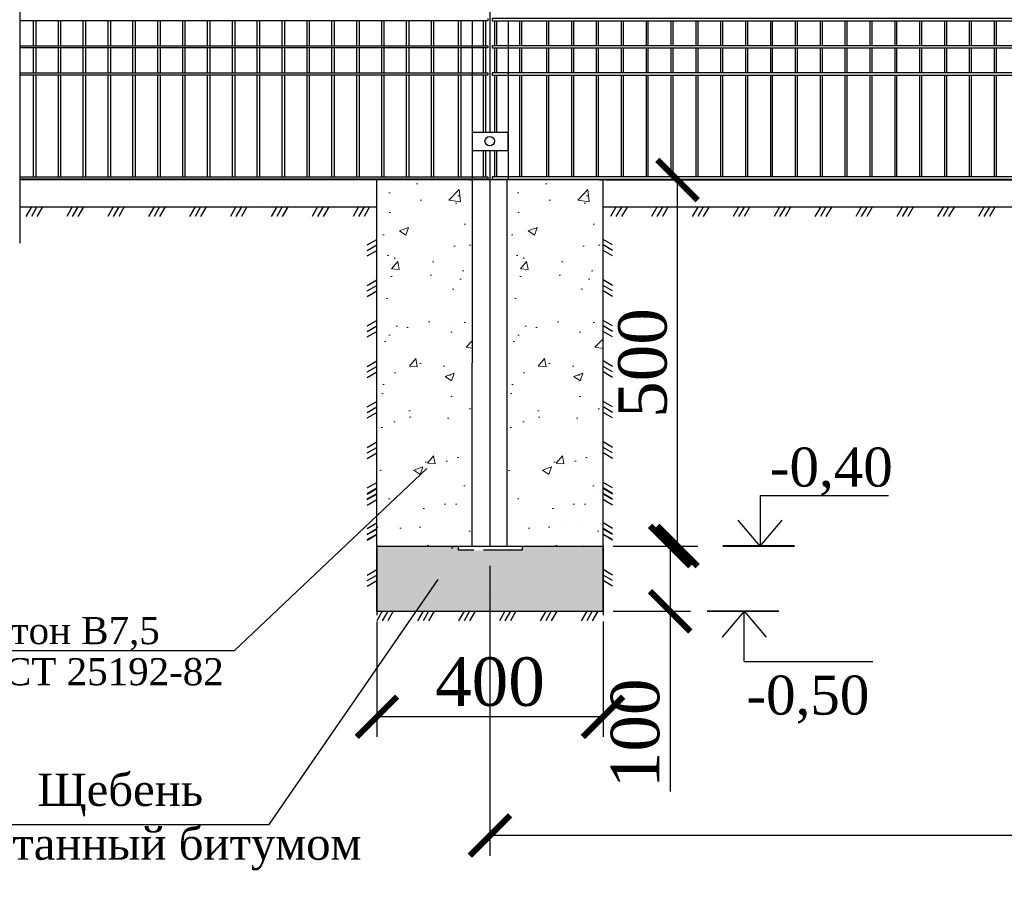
# Model space of a CAD drawing. Header units: inches. Extents: x 9403 to 10041, y 45 to 1090.
# Tile 27 of 41: x 9546 to 9607, y 531 to 586. Entities that reach past the tile are written whole.
import ezdxf
from ezdxf.enums import TextEntityAlignment as Align

# ---------------------------------------------------------------- set-up
doc = ezdxf.new("R2010")
doc.units = ezdxf.units.IN
doc.header["$MEASUREMENT"] = 0
for name, pattern in [('ACAD_ISO02W100', [15, 12, -3]), ('CENTER', [50.8, 31.75, -6.35, 6.35, -6.35]), ('DASHDOTX2', [50.8, 25.4, -12.7, 0, -12.7]), ('K5LT_BASIC', [0])]:
    doc.linetypes.add(name, pattern=pattern)
doc.layers.add('.', color=7, linetype='Continuous', lineweight=15)
doc.layers.add('Системный слой VIEW1', color=7, linetype='Continuous')
doc.styles.add('GOST', font='gost.shx', dxfattribs={"oblique": 15})
doc.styles.add('TIEMS', font='times.ttf')
doc.dimstyles.new('Copy of ISO-25', dxfattribs={"dimtxt": 3, "dimasz": 2.5, "dimexe": 1.25, "dimexo": 0.625, "dimtad": 1, "dimlfac": 100, "dimtxsty": 'GOST', "dimblk": 'ARCHTICK', "dimcen": 2.5, "dimadec": 0, "dimazin": 0, "dimtfac": 1, "dimtmove": 0, "dimatfit": 3, "dimldrblk": 'ARCHTICK', "dimfxl": 1, "dimarcsym": 0})

# ---------------------------------------------------------------- blocks, each defined once
blk = doc.blocks.new('_ArchTick')
at = {"color": 0, "linetype": 'ByBlock', "const_width": 0.15}
blk.add_lwpolyline([(-0.5, -0.5), (0.5, 0.5)], dxfattribs=at)
blk = doc.blocks.new('*D345')
at = {"color": 0, "lineweight": -2, "transparency": 16777216}
for p, q in [((9575.104, 552.153), (9575.104, 534.203)), ((9662.184, 552.153), (9662.184, 534.203)), ((9662.184, 535.453), (9575.104, 535.453))]:
    blk.add_line(p, q, dxfattribs=at)
at = {"layer": 'Defpoints', "color": 0, "transparency": 16777216}
for p in [(9575.104, 552.778), (9662.184, 552.778), (9575.104, 535.453)]:
    blk.add_point(p, dxfattribs=at)
at = {"color": 0, "lineweight": -2, "transparency": 16777216, "xscale": 2.5, "yscale": 2.5, "zscale": 2.5, "rotation": 180}
blk.add_blockref('_ArchTick', (9575.104, 535.453), dxfattribs=at)
at = {"color": 0, "lineweight": -2, "transparency": 16777216, "xscale": 2.5, "yscale": 2.5, "zscale": 2.5}
blk.add_blockref('_ArchTick', (9662.184, 535.453), dxfattribs=at)
at = {"color": 0, "transparency": 16777216, "insert": (9618.644, 538.089), "char_height": 3, "attachment_point": 5, "style": 'TIEMS'}
blk.add_mtext('3000 (1000)', dxfattribs=at)
blk = doc.blocks.new('*D352')
at = {"color": 0, "lineweight": -2, "transparency": 16777216}
for p, q in [((9545.368, 576.06), (9540.635, 576.06)), ((9541.885, 576.06), (9541.885, 574.384)), ((9545.368, 574.384), (9540.635, 574.384)), ((9541.885, 574.384), (9541.885, 564.666))]:
    blk.add_line(p, q, dxfattribs=at)
at = {"layer": 'Defpoints', "color": 0, "transparency": 16777216}
for p in [(9541.885, 576.06), (9545.993, 576.06), (9545.993, 574.384)]:
    blk.add_point(p, dxfattribs=at)
at = {"color": 0, "lineweight": -2, "transparency": 16777216, "xscale": 2.5, "yscale": 2.5, "zscale": 2.5}
for p, rotation in [((9541.885, 576.06), 90), ((9541.885, 574.384), 270)]:
    blk.add_blockref('_ArchTick', p, dxfattribs=dict(at, rotation=rotation))
at = {"color": 0, "transparency": 16777216, "insert": (9539.734, 568.275), "char_height": 3, "attachment_point": 5, "rotation": 90, "style": 'TIEMS'}
blk.add_mtext('100', dxfattribs=at)
blk = doc.blocks.new('*D353')
at = {"color": 0, "lineweight": -2, "transparency": 16777216}
for p, q in [((9568.104, 548.721), (9568.104, 541.564)), ((9582.104, 548.721), (9582.104, 541.564)), ((9582.104, 542.814), (9568.104, 542.814))]:
    blk.add_line(p, q, dxfattribs=at)
at = {"layer": 'Defpoints', "color": 0, "transparency": 16777216}
for p in [(9568.104, 549.346), (9582.104, 549.346), (9568.104, 542.814)]:
    blk.add_point(p, dxfattribs=at)
at = {"color": 0, "lineweight": -2, "transparency": 16777216, "xscale": 2.5, "yscale": 2.5, "zscale": 2.5, "rotation": 180}
blk.add_blockref('_ArchTick', (9568.104, 542.814), dxfattribs=at)
at = {"color": 0, "lineweight": -2, "transparency": 16777216, "xscale": 2.5, "yscale": 2.5, "zscale": 2.5}
blk.add_blockref('_ArchTick', (9582.104, 542.814), dxfattribs=at)
at = {"color": 0, "transparency": 16777216, "insert": (9575.104, 544.965), "char_height": 3, "attachment_point": 5, "style": 'TIEMS'}
blk.add_mtext('400', dxfattribs=at)
blk = doc.blocks.new('*D354')
at = {"color": 0, "lineweight": -2, "transparency": 16777216}
for p, q in [((9582.729, 576.059), (9587.97, 576.059)), ((9586.72, 553.384), (9586.72, 576.059)), ((9582.729, 553.384), (9587.97, 553.384))]:
    blk.add_line(p, q, dxfattribs=at)
at = {"layer": 'Defpoints', "color": 0, "transparency": 16777216}
for p in [(9582.104, 576.059), (9586.72, 576.059), (9582.104, 553.384)]:
    blk.add_point(p, dxfattribs=at)
at = {"color": 0, "lineweight": -2, "transparency": 16777216, "xscale": 2.5, "yscale": 2.5, "zscale": 2.5}
for p, rotation in [((9586.72, 576.059), 90), ((9586.72, 553.384), 270)]:
    blk.add_blockref('_ArchTick', p, dxfattribs=dict(at, rotation=rotation))
at = {"color": 0, "transparency": 16777216, "insert": (9584.569, 564.722), "char_height": 3, "attachment_point": 5, "rotation": 90, "style": 'TIEMS'}
blk.add_mtext('500', dxfattribs=at)
blk = doc.blocks.new('*D355')
at = {"color": 0, "lineweight": -2, "transparency": 16777216}
for p, q in [((9582.729, 553.384), (9587.512, 553.384)), ((9586.262, 553.384), (9586.262, 549.346)), ((9582.729, 549.346), (9587.512, 549.346)), ((9586.262, 549.346), (9586.262, 538.177))]:
    blk.add_line(p, q, dxfattribs=at)
at = {"layer": 'Defpoints', "color": 0, "transparency": 16777216}
for p in [(9582.104, 553.384), (9586.262, 553.384), (9582.104, 549.346)]:
    blk.add_point(p, dxfattribs=at)
at = {"color": 0, "lineweight": -2, "transparency": 16777216, "xscale": 2.5, "yscale": 2.5, "zscale": 2.5}
for p, rotation in [((9586.262, 553.384), 90), ((9586.262, 549.346), 270)]:
    blk.add_blockref('_ArchTick', p, dxfattribs=dict(at, rotation=rotation))
at = {"color": 0, "transparency": 16777216, "insert": (9584.111, 541.785), "char_height": 3, "attachment_point": 5, "rotation": 90, "style": 'TIEMS'}
blk.add_mtext('100\\P', dxfattribs=at)

msp = doc.modelspace()

# ---------------------------------------------------------------- hatches: boundary and pattern name
at = {"layer": '.', "linetype": 'ByBlock'}
h = msp.add_hatch(dxfattribs=at)
h.set_pattern_fill('AR-CONC', color=0, scale=0.8)
h.set_pattern_definition([(50, (6462.319, -797.6116), (5.7380815, -0.502017), [0.6, -6.6]), (355, (6462.319, -797.6116), (-1.110011, 6.017537), [0.48, -5.28]), (100.45144, (6462.797, -797.6535), (4.628071, 5.51552), [0.509922, -5.609137]), (46.1842, (6462.319, -796.0116), (8.53793, -1.324154), [0.9, -9.9]), (96.63564, (6463.0305, -796.122), (7.477296, 7.792949), [0.764883, -8.41371]), (351.18416, (6462.319, -796.012), (7.477296, 7.792949), [0.72, -7.92]), (21, (6463.119, -796.4116), (4.7752564, -3.220951), [0.6, -6.6]), (326, (6463.119, -796.4116), (1.946523, 5.8012), [0.48, -5.28]), (71.45144, (6463.517, -796.68), (6.721779, 2.580249), [0.509922, -5.609137]), (37.5, (6462.319, -797.6116), (0.0972788, 2.6631508), [0, -5.216, 0, -5.36, 0, -5.3]), (7.5, (6462.319, -797.6116), (2.1045563, 3.1552937), [0, -3.056, 0, -5.096, 0, -2.02]), (327.5, (6460.535, -797.6116), (4.2705795, -0.180439), [0, -2, 0, -6.24, 0, -8.28]), (317.5, (6459.735, -797.6116), (4.6654894, 0.80084), [0, -2.6, 0, -4.144, 0, -5.88])])
h.paths.add_polyline_path([(9573.985, 576.06), (9568.104, 576.06), (9568.104, 553.384), (9574.068, 553.384), (9573.985, 553.444)])
h = msp.add_hatch(dxfattribs=at)
h.set_pattern_fill('AR-CONC', color=0, scale=0.8)
h.set_pattern_definition([(50, (6470.2955, -797.6116), (5.7380815, -0.502017), [0.6, -6.6]), (355, (6470.2955, -797.6116), (-1.110011, 6.017537), [0.48, -5.28]), (100.45144, (6470.7737, -797.6535), (4.628071, 5.51552), [0.509922, -5.609137]), (46.1842, (6470.2955, -796.0116), (8.53793, -1.324154), [0.9, -9.9]), (96.63564, (6471.007, -796.122), (7.477296, 7.792949), [0.764883, -8.41371]), (351.18416, (6470.2955, -796.012), (7.477296, 7.792949), [0.72, -7.92]), (21, (6471.0955, -796.4116), (4.7752564, -3.220951), [0.6, -6.6]), (326, (6471.0955, -796.4116), (1.946523, 5.8012), [0.48, -5.28]), (71.45144, (6471.4935, -796.68), (6.721779, 2.580249), [0.509922, -5.609137]), (37.5, (6470.2955, -797.6116), (0.0972788, 2.6631508), [0, -5.216, 0, -5.36, 0, -5.3]), (7.5, (6470.2955, -797.6116), (2.1045563, 3.1552937), [0, -3.056, 0, -5.096, 0, -2.02]), (327.5, (6468.5115, -797.6116), (4.2705795, -0.180439), [0, -2, 0, -6.24, 0, -8.28]), (317.5, (6467.7115, -797.6116), (4.6654894, 0.80084), [0, -2.6, 0, -4.144, 0, -5.88])])
h.paths.add_polyline_path([(9576.224, 553.384), (9582.044, 553.384), (9582.104, 553.444), (9582.104, 576.06), (9576.224, 576.06)])
h = msp.add_hatch(dxfattribs=at)
h.set_pattern_fill('GRAVEL', color=256, scale=0.8)
h.set_pattern_definition([(228.0127875, (6305.191374, -949.497905), (-6.4, -7.2), [0.1076288, -10.65527044]), (184.9697407, (6305.119374, -949.577905), (9.6, 0.8), [0.1846944, -18.28473981]), (132.510447, (6304.935374, -949.593905), (8, -8.8), [0.1302304, -12.89282608]), (267.273689, (6304.623374, -949.793905), (0.8, 16), [0.1681904, -16.65084643]), (292.8336542, (6304.615374, -949.961905), (-4, 9.6), [0.164924, -16.3274985]), (357.273689, (6304.679374, -950.113905), (-16, 0.8), [0.1681904, -16.65084643]), (37.6942405, (6304.847374, -950.121905), (-10.4, -8), [0.2224232, -22.01987884]), (72.2553284, (6305.023374, -949.985905), (5.6, 17.6), [0.2099904, -20.7890572]), (121.4295656, (6305.087374, -949.785905), (-6.4, 10.4), [0.16876, -16.70725849]), (175.2363583, (6304.999374, -949.641905), (8.8, -0.8), [0.1926656, -9.44061006]), (222.3974378, (6304.807374, -949.625905), (-9.6, -8.8), [0.2491584, -24.6667]), (138.8140748, (6305.415374, -949.801905), (-5.6, 4.8), [0.0850408, -8.41907585]), (171.4692344, (6305.351374, -949.745905), (10.4, -1.6), [0.1617896, -16.01720913]), (225, (6305.1914, -949.7219), (-1e-16, -0.8), [0.1131368, -1.01823405]), (203.1985905, (6305.13537, -949.6259), (4, 1.6), [0.0609264, -6.03169208]), (291.8014095, (6305.07937, -949.6499), (-0.8, 2.4), [0.0861624, -4.22196945]), (30.9637565, (6305.11137, -949.7299), (2.4, 1.6), [0.1399432, -4.52481832]), (161.565051, (6305.23137, -949.6579), (1.6, -0.8), [0.1011928, -2.42862933]), (16.3895403, (6304.615374, -949.649905), (8, 2.4), [0.14176, -14.03427612]), (70.346176, (6304.751374, -949.609905), (-3.2, -8.8), [0.1189288, -11.7739262]), (293.1985905, (6305.23137, -949.4979), (-1.6, 4), [0.121852, -5.97076648]), (343.6104597, (6305.279374, -949.609905), (-8, 2.4), [0.14176, -14.03427612]), (339.4439548, (6304.61537, -950.145905), (-4, 1.6), [0.136704, -6.698499]), (294.7751406, (6304.743374, -950.193905), (-4, 8.8), [0.1145424, -11.33971445]), (66.8014095, (6305.23937, -950.2979), (1.6, 4), [0.121852, -5.97076648]), (17.3540246, (6305.287374, -950.185905), (-10.4, -3.2), [0.1341048, -13.2763389]), (69.4439548, (6304.84737, -950.297905), (-1.6, -4), [0.068352, -6.766851]), (101.3099325, (6305.19137, -950.2979), (-0.8, 3.2), [0.040792, -4.03842361]), (165.9637565, (6305.18337, -950.2579), (2.4, -0.8), [0.164924, -3.1335605]), (186.009006, (6305.023374, -950.217905), (8, 0.8), [0.15284, -15.13113854]), (303.6900675, (6305.11137, -949.8019), (-0.8, 1.6), [0.1153776, -2.76906342]), (353.1572266, (6305.175374, -949.897905), (13.6, -1.6), [0.2014352, -19.9420501]), (60.945396, (6305.37537, -949.921905), (-3.2, -5.6), [0.0823648, -8.15413931]), (90, (6305.4154, -949.8499), (-0.8, 0.8), [0.048, -0.752]), (120.2564372, (6305.007374, -950.193905), (3.2, -5.6), [0.1111392, -11.002816]), (48.0127875, (6304.951374, -950.097905), (6.4, 7.2), [0.2152576, -10.54764164]), (0, (6305.0954, -949.9379), (0.8, 0.8), [0.208, -0.592]), (325.3048465, (6305.303374, -949.937905), (8, -5.6), [0.1264912, -12.52261944]), (254.054604, (6305.40737, -950.0099), (-0.8, -3.2), [0.1164816, -5.70760631]), (207.6459754, (6305.375374, -950.121905), (-15.2, -8), [0.189652, -18.77557935]), (175.4260787, (6305.207374, -950.209905), (-10.4, 0.8), [0.2006392, -19.86325873])])
h.paths.add_polyline_path([(9577.103, 553.384), (9577.103, 553.122), (9573.143, 553.122), (9573.143, 553.384), (9568.104, 553.384), (9568.104, 549.346), (9582.104, 549.346), (9582.104, 553.384)])

# ---------------------------------------------------------------- linework, layer by layer
at = {"color": 3}
for p, q in [((9545.993, 619.018), (9545.993, 572.149)), ((9558.278, 576.042), (9558.278, 576.042)), ((9558.944, 575.943), (9558.944, 575.943)), ((9559.663, 576.034), (9559.663, 576.034)), ((9573.026, 576.11), (9573.026, 576.11)), ((9573.34, 575.24), (9573.34, 575.24)), ((9545.993, 574.949), (9545.993, 573.735)), ((9561.028, 574.487), (9561.028, 574.487)), ((9655.184, 574.384), (9582.104, 574.384)), ((9568.94, 570.84), (9568.94, 570.84)), ((9572.711, 567.068), (9572.711, 567.068)), ((9573.969, 565.811), (9573.969, 565.811)), ((9568.311, 562.668), (9568.311, 562.668)), ((9580.569, 554.81), (9580.569, 554.81)), ((9581.826, 553.553), (9581.826, 553.553))]:
    msp.add_line(p, q, dxfattribs=at)
at = {"color": 2, "linetype": 'CENTER'}
for p, q in [((9575.112, 578.999), (9575.112, 598.907)), ((9575.112, 553.384), (9575.112, 577.879))]:
    msp.add_line(p, q, dxfattribs=at)
at = {"linetype": 'ByBlock'}
for p, q in [((9576.224, 576.059), (9545.993, 576.06)), ((9661.064, 576.059), (9576.224, 576.06))]:
    msp.add_line(p, q, dxfattribs=at)
for p, q in [((9568.104, 549.346), (9568.104, 576.059)), ((9582.104, 549.346), (9582.104, 576.059)), ((9568.104, 574.384), (9545.993, 574.384)), ((9568.104, 553.384), (9582.104, 553.384)), ((9573.143, 553.362), (9573.143, 553.122)), ((9577.103, 553.362), (9577.103, 553.122)), ((9568.104, 549.346), (9582.104, 549.346)), ((9542.071, 546.919), (9559.291, 546.919)), ((9538.388, 536.143), (9561.428, 536.143))]:
    msp.add_line(p, q)
at = {"color": 4}
msp.add_line((9582.266, 576.059), (9691.304, 576.059), dxfattribs=at)
at = {"linetype": 'ByBlock', "ltscale": 8}
for p, q in [((9546.707, 574.385), (9546.366, 573.788)), ((9547.049, 574.385), (9546.707, 573.788)), ((9547.39, 574.385), (9547.049, 573.788)), ((9549.239, 574.385), (9548.898, 573.788)), ((9549.581, 574.385), (9549.239, 573.788)), ((9549.922, 574.385), (9549.581, 573.788)), ((9551.772, 574.385), (9551.43, 573.788)), ((9552.113, 574.385), (9551.772, 573.788)), ((9552.454, 574.385), (9552.113, 573.788)), ((9554.304, 574.385), (9553.962, 573.788)), ((9554.645, 574.385), (9554.304, 573.788)), ((9554.986, 574.385), (9554.645, 573.788)), ((9556.836, 574.385), (9556.494, 573.788)), ((9557.177, 574.385), (9556.836, 573.788)), ((9557.518, 574.385), (9557.177, 573.788)), ((9559.368, 574.385), (9559.026, 573.788)), ((9559.709, 574.385), (9559.368, 573.788)), ((9560.051, 574.385), (9559.709, 573.788)), ((9561.9, 574.385), (9561.558, 573.788)), ((9562.241, 574.385), (9561.9, 573.788)), ((9562.583, 574.385), (9562.241, 573.788)), ((9564.432, 574.385), (9564.09, 573.788)), ((9564.773, 574.385), (9564.432, 573.788)), ((9565.115, 574.385), (9564.773, 573.788)), ((9566.964, 574.385), (9566.623, 573.788)), ((9567.305, 574.385), (9566.964, 573.788)), ((9567.647, 574.385), (9567.305, 573.788)), ((9582.907, 574.384), (9582.566, 573.788)), ((9583.249, 574.384), (9582.907, 573.788)), ((9583.59, 574.384), (9583.249, 573.788)), ((9585.439, 574.384), (9585.098, 573.788)), ((9585.781, 574.384), (9585.439, 573.788)), ((9586.122, 574.384), (9585.781, 573.788)), ((9587.971, 574.384), (9587.63, 573.788)), ((9588.313, 574.384), (9587.971, 573.788)), ((9588.654, 574.384), (9588.313, 573.788)), ((9590.503, 574.384), (9590.162, 573.788)), ((9590.845, 574.384), (9590.503, 573.788)), ((9591.186, 574.384), (9590.845, 573.788)), ((9593.035, 574.384), (9592.694, 573.788)), ((9593.377, 574.384), (9593.035, 573.788)), ((9593.718, 574.384), (9593.377, 573.788)), ((9595.568, 574.384), (9595.226, 573.788)), ((9595.909, 574.384), (9595.568, 573.788)), ((9596.25, 574.384), (9595.909, 573.788)), ((9598.1, 574.384), (9597.758, 573.788)), ((9598.441, 574.384), (9598.1, 573.788)), ((9598.782, 574.384), (9598.441, 573.788)), ((9600.632, 574.384), (9600.29, 573.788)), ((9600.973, 574.384), (9600.632, 573.788)), ((9601.314, 574.384), (9600.973, 573.788)), ((9603.164, 574.384), (9602.822, 573.788)), ((9603.505, 574.384), (9603.164, 573.788)), ((9603.847, 574.384), (9603.505, 573.788)), ((9605.696, 574.384), (9605.354, 573.788)), ((9606.037, 574.384), (9605.696, 573.788)), ((9606.379, 574.384), (9606.037, 573.788)), ((9567.508, 572.034), (9568.104, 572.375)), ((9567.508, 571.692), (9568.104, 572.034)), ((9582.701, 572.034), (9582.104, 572.375)), ((9582.701, 571.692), (9582.104, 572.034)), ((9567.508, 571.351), (9568.104, 571.692)), ((9582.701, 571.351), (9582.105, 571.692)), ((9567.508, 569.525), (9568.104, 569.866)), ((9567.508, 569.184), (9568.104, 569.525)), ((9582.701, 569.525), (9582.104, 569.866)), ((9582.701, 569.184), (9582.104, 569.525)), ((9567.508, 568.842), (9568.104, 569.184)), ((9582.701, 568.842), (9582.105, 569.184)), ((9567.508, 567.016), (9568.104, 567.358)), ((9582.701, 567.016), (9582.104, 567.358)), ((9567.508, 566.675), (9568.104, 567.016)), ((9567.508, 566.334), (9568.104, 566.675)), ((9582.701, 566.675), (9582.104, 567.016)), ((9582.701, 566.334), (9582.105, 566.675)), ((9567.508, 564.508), (9568.104, 564.849)), ((9582.701, 564.508), (9582.104, 564.849)), ((9567.508, 564.166), (9568.104, 564.507)), ((9567.508, 563.825), (9568.104, 564.166)), ((9582.701, 564.166), (9582.104, 564.507)), ((9582.701, 563.825), (9582.105, 564.166)), ((9567.508, 561.999), (9568.104, 562.34)), ((9582.701, 561.999), (9582.104, 562.34)), ((9567.508, 561.657), (9568.104, 561.999)), ((9567.508, 561.316), (9568.104, 561.657)), ((9582.701, 561.657), (9582.104, 561.999)), ((9582.701, 561.316), (9582.105, 561.657)), ((9567.508, 559.49), (9568.104, 559.831)), ((9582.701, 559.49), (9582.104, 559.831)), ((9567.508, 559.149), (9568.104, 559.49)), ((9582.701, 559.149), (9582.104, 559.49)), ((9567.508, 558.807), (9568.104, 559.149)), ((9582.701, 558.807), (9582.105, 559.149)), ((9567.508, 556.981), (9568.104, 557.323)), ((9567.508, 556.64), (9568.104, 556.981)), ((9567.508, 556.606), (9568.104, 556.947)), ((9582.701, 556.981), (9582.104, 557.323)), ((9582.701, 556.64), (9582.104, 556.981)), ((9582.701, 556.606), (9582.104, 556.947)), ((9567.508, 556.299), (9568.104, 556.64)), ((9567.508, 556.264), (9568.104, 556.605)), ((9567.508, 555.923), (9568.104, 556.264)), ((9582.701, 556.264), (9582.104, 556.605)), ((9582.701, 556.299), (9582.105, 556.64)), ((9582.701, 555.923), (9582.105, 556.264)), ((9567.508, 554.473), (9568.104, 554.814)), ((9567.508, 554.131), (9568.104, 554.472)), ((9567.508, 554.097), (9568.104, 554.438)), ((9582.701, 554.473), (9582.104, 554.814)), ((9582.701, 554.131), (9582.104, 554.472)), ((9582.701, 554.097), (9582.104, 554.438)), ((9567.508, 553.79), (9568.104, 554.131)), ((9567.508, 553.755), (9568.104, 554.097)), ((9582.701, 553.755), (9582.104, 554.097)), ((9582.701, 553.79), (9582.105, 554.131)), ((9568.104, 553.414), (9568.104, 549.114)), ((9582.104, 553.414), (9582.105, 549.114)), ((9567.508, 551.588), (9568.104, 551.929)), ((9582.701, 551.588), (9582.104, 551.929)), ((9567.508, 551.247), (9568.104, 551.588)), ((9567.508, 550.905), (9568.104, 551.247)), ((9582.701, 551.247), (9582.104, 551.588)), ((9582.701, 550.905), (9582.105, 551.247)), ((9568.431, 549.346), (9568.09, 548.749)), ((9568.773, 549.346), (9568.431, 548.749)), ((9569.114, 549.346), (9568.773, 548.749)), ((9570.963, 549.346), (9570.622, 548.749)), ((9571.305, 549.346), (9570.963, 548.749)), ((9571.646, 549.346), (9571.305, 548.749)), ((9573.496, 549.346), (9573.154, 548.749)), ((9573.837, 549.346), (9573.496, 548.749)), ((9574.178, 549.346), (9573.837, 548.749)), ((9576.028, 549.346), (9575.686, 548.749)), ((9576.369, 549.346), (9576.028, 548.749)), ((9576.71, 549.346), (9576.369, 548.749)), ((9578.56, 549.346), (9578.218, 548.749)), ((9578.901, 549.346), (9578.56, 548.749)), ((9579.242, 549.346), (9578.901, 548.749)), ((9581.092, 549.346), (9580.75, 548.749)), ((9581.433, 549.346), (9581.092, 548.749)), ((9581.775, 549.346), (9581.433, 548.749))]:
    msp.add_line(p, q, dxfattribs=at)
at = {"ltscale": 0.5}
for p, q in [((9559.291, 546.919), (9571.201, 558.193)), ((9561.428, 536.143), (9571.902, 551.316))]:
    msp.add_line(p, q, dxfattribs=at)
at = {"color": 2}
for p, q in [((9581.826, 556.938), (9581.826, 556.938)), ((9568.468, 554.895), (9568.468, 554.895)), ((9568.104, 554.531), (9568.154, 554.58)), ((9579.626, 554.737), (9579.626, 554.737)), ((9569.725, 553.637), (9569.725, 553.637)), ((9572.711, 553.239), (9572.857, 553.384)), ((9574.44, 553.323), (9574.44, 553.323)), ((9578.84, 553.082), (9578.84, 553.082)), ((9580.883, 553.48), (9580.883, 553.48)), ((9572.397, 552.924), (9572.397, 552.924)), ((9572.711, 552.852), (9572.711, 552.852)), ((9579.155, 553.009), (9579.155, 553.009)), ((9575.697, 552.066), (9575.697, 552.066)), ((9568.782, 550.18), (9568.782, 550.18)), ((9575.226, 550.337), (9575.226, 550.337)), ((9578.212, 549.551), (9578.212, 549.551)), ((9571.768, 549.394), (9571.768, 549.394))]:
    msp.add_line(p, q, dxfattribs=at)
at = {"color": 7, "linetype": 'DASHDOTX2'}
for p, q in [((9591.834, 556.506), (9591.834, 553.384)), ((9590.85, 546.224), (9590.85, 549.346))]:
    msp.add_line(p, q, dxfattribs=at)
at = {"color": 7}
for p, q in [((9591.834, 556.506), (9599.793, 556.506)), ((9591.834, 553.384), (9590.468, 554.997)), ((9591.834, 553.384), (9593.201, 554.997)), ((9590.85, 549.346), (9589.484, 547.732)), ((9590.85, 549.346), (9592.217, 547.732)), ((9590.85, 546.224), (9598.808, 546.224))]:
    msp.add_line(p, q, dxfattribs=at)
at = {"linetype": 'ACAD_ISO02W100', "ltscale": 0.2}
for p, q in [((9577.103, 553.362), (9573.143, 553.362)), ((9577.103, 553.122), (9573.143, 553.122))]:
    msp.add_line(p, q, dxfattribs=at)
at = {"color": 7, "linetype": 'Continuous', "const_width": 0.112}
for points in [[(9589.516, 553.384), (9593.973, 553.384)], [(9588.547, 549.346), (9593.003, 549.346)]]:
    msp.add_lwpolyline(points, dxfattribs=at)
at = {"linetype": 'ByBlock'}
msp.add_circle((9575.086, 578.469), 0.291, dxfattribs=at)
at = {"layer": 'Системный слой VIEW1', "linetype": 'K5LT_BASIC'}
for p, q in [((9574.976, 586.055), (9574.976, 585.915)), ((9575.248, 586.055), (9575.248, 585.915)), ((9574.976, 585.915), (9545.993, 585.915)), ((9546.836, 584.375), (9546.836, 585.915)), ((9546.976, 585.915), (9546.976, 584.375)), ((9548.376, 584.375), (9548.376, 585.915)), ((9548.516, 585.915), (9548.516, 584.375)), ((9549.916, 584.375), (9549.916, 585.915)), ((9550.056, 585.915), (9550.056, 584.375)), ((9551.456, 584.375), (9551.456, 585.915)), ((9551.596, 585.915), (9551.596, 584.375)), ((9552.996, 584.375), (9552.996, 585.915)), ((9553.136, 585.915), (9553.136, 584.375)), ((9554.536, 584.375), (9554.536, 585.915)), ((9554.676, 585.915), (9554.676, 584.375)), ((9556.076, 584.375), (9556.076, 585.915)), ((9556.216, 585.915), (9556.216, 584.375)), ((9557.616, 584.375), (9557.616, 585.915)), ((9557.756, 585.915), (9557.756, 584.375)), ((9559.156, 584.375), (9559.156, 585.915)), ((9559.296, 585.915), (9559.296, 584.375)), ((9560.696, 584.375), (9560.696, 585.915)), ((9560.836, 585.915), (9560.836, 584.375)), ((9562.236, 584.375), (9562.236, 585.915)), ((9562.376, 585.915), (9562.376, 584.375)), ((9563.776, 584.375), (9563.776, 585.915)), ((9563.916, 585.915), (9563.916, 584.375)), ((9565.316, 584.375), (9565.316, 585.915)), ((9565.456, 585.915), (9565.456, 584.375)), ((9566.856, 584.375), (9566.856, 585.915)), ((9566.996, 585.915), (9566.996, 584.375)), ((9568.396, 584.375), (9568.396, 585.915)), ((9568.536, 585.915), (9568.536, 584.375)), ((9569.936, 584.375), (9569.936, 585.915)), ((9570.076, 585.915), (9570.076, 584.375)), ((9571.476, 584.375), (9571.476, 585.915)), ((9571.616, 585.915), (9571.616, 584.375)), ((9573.156, 584.375), (9573.156, 585.915)), ((9573.296, 585.915), (9573.296, 584.375)), ((9574.696, 584.375), (9574.696, 585.915)), ((9574.836, 585.915), (9574.836, 584.375)), ((9575.388, 585.915), (9575.388, 584.375)), ((9575.528, 584.375), (9575.528, 585.915)), ((9576.928, 585.915), (9576.928, 584.375)), ((9577.068, 584.375), (9577.068, 585.915)), ((9578.608, 585.915), (9578.608, 584.375)), ((9578.748, 584.375), (9578.748, 585.915)), ((9580.148, 585.915), (9580.148, 584.375)), ((9580.288, 584.375), (9580.288, 585.915)), ((9581.688, 585.915), (9581.688, 584.375)), ((9581.828, 584.375), (9581.828, 585.915)), ((9583.228, 585.915), (9583.228, 584.375)), ((9583.368, 584.375), (9583.368, 585.915)), ((9584.768, 585.915), (9584.768, 584.375)), ((9584.908, 584.375), (9584.908, 585.915)), ((9586.308, 585.915), (9586.308, 584.375)), ((9586.448, 584.375), (9586.448, 585.915)), ((9587.848, 585.915), (9587.848, 584.375)), ((9587.988, 584.375), (9587.988, 585.915)), ((9589.388, 585.915), (9589.388, 584.375)), ((9589.528, 584.375), (9589.528, 585.915)), ((9590.928, 585.915), (9590.928, 584.375)), ((9591.068, 584.375), (9591.068, 585.915)), ((9592.468, 585.915), (9592.468, 584.375)), ((9592.608, 584.375), (9592.608, 585.915)), ((9594.008, 585.915), (9594.008, 584.375)), ((9594.148, 584.375), (9594.148, 585.915)), ((9595.548, 585.915), (9595.548, 584.375)), ((9595.688, 584.375), (9595.688, 585.915)), ((9597.088, 585.915), (9597.088, 584.375)), ((9597.228, 584.375), (9597.228, 585.915)), ((9598.628, 585.915), (9598.628, 584.375)), ((9598.768, 584.375), (9598.768, 585.915)), ((9600.168, 585.915), (9600.168, 584.375)), ((9600.308, 584.375), (9600.308, 585.915)), ((9601.708, 585.915), (9601.708, 584.375)), ((9601.848, 584.375), (9601.848, 585.915)), ((9603.248, 585.915), (9603.248, 584.375)), ((9603.388, 584.375), (9603.388, 585.915)), ((9604.788, 585.915), (9604.788, 584.375)), ((9604.928, 584.375), (9604.928, 585.915)), ((9606.328, 585.915), (9606.328, 584.375)), ((9606.468, 584.375), (9606.468, 585.915)), ((9545.993, 584.375), (9574.976, 584.375)), ((9574.976, 584.235), (9545.993, 584.235)), ((9546.836, 582.695), (9546.836, 584.235)), ((9546.976, 584.235), (9546.976, 582.695)), ((9548.376, 582.695), (9548.376, 584.235)), ((9548.516, 584.235), (9548.516, 582.695)), ((9549.916, 582.695), (9549.916, 584.235)), ((9550.056, 584.235), (9550.056, 582.695)), ((9551.456, 582.695), (9551.456, 584.235)), ((9551.596, 584.235), (9551.596, 582.695)), ((9552.996, 582.695), (9552.996, 584.235)), ((9553.136, 584.235), (9553.136, 582.695)), ((9554.536, 582.695), (9554.536, 584.235)), ((9554.676, 584.235), (9554.676, 582.695)), ((9556.076, 582.695), (9556.076, 584.235)), ((9556.216, 584.235), (9556.216, 582.695)), ((9557.616, 582.695), (9557.616, 584.235)), ((9557.756, 584.235), (9557.756, 582.695)), ((9559.156, 582.695), (9559.156, 584.235)), ((9559.296, 584.235), (9559.296, 582.695)), ((9560.696, 582.695), (9560.696, 584.235)), ((9560.836, 584.235), (9560.836, 582.695)), ((9562.236, 582.695), (9562.236, 584.235)), ((9562.376, 584.235), (9562.376, 582.695)), ((9563.776, 582.695), (9563.776, 584.235)), ((9563.916, 584.235), (9563.916, 582.695)), ((9565.316, 582.695), (9565.316, 584.235)), ((9565.456, 584.235), (9565.456, 582.695)), ((9566.856, 582.695), (9566.856, 584.235)), ((9566.996, 584.235), (9566.996, 582.695)), ((9568.396, 582.695), (9568.396, 584.235)), ((9568.536, 584.235), (9568.536, 582.695)), ((9569.936, 582.695), (9569.936, 584.235)), ((9570.076, 584.235), (9570.076, 582.695)), ((9571.476, 582.695), (9571.476, 584.235)), ((9571.616, 584.235), (9571.616, 582.695)), ((9573.156, 582.695), (9573.156, 584.235)), ((9573.296, 584.235), (9573.296, 582.695)), ((9574.696, 582.695), (9574.696, 584.235)), ((9574.836, 584.235), (9574.836, 582.695)), ((9574.976, 584.375), (9574.976, 584.235)), ((9575.248, 584.375), (9575.248, 584.235)), ((9575.388, 584.235), (9575.388, 582.695)), ((9575.528, 582.695), (9575.528, 584.235)), ((9576.928, 584.235), (9576.928, 582.695)), ((9577.068, 582.695), (9577.068, 584.235)), ((9578.608, 584.235), (9578.608, 582.695)), ((9578.748, 582.695), (9578.748, 584.235)), ((9580.148, 584.235), (9580.148, 582.695)), ((9580.288, 582.695), (9580.288, 584.235)), ((9581.688, 584.235), (9581.688, 582.695)), ((9581.828, 582.695), (9581.828, 584.235)), ((9583.228, 584.235), (9583.228, 582.695)), ((9583.368, 582.695), (9583.368, 584.235)), ((9584.768, 584.235), (9584.768, 582.695)), ((9584.908, 582.695), (9584.908, 584.235)), ((9586.308, 584.235), (9586.308, 582.695)), ((9586.448, 582.695), (9586.448, 584.235)), ((9587.848, 584.235), (9587.848, 582.695)), ((9587.988, 582.695), (9587.988, 584.235)), ((9589.388, 584.235), (9589.388, 582.695)), ((9589.528, 582.695), (9589.528, 584.235)), ((9590.928, 584.235), (9590.928, 582.695)), ((9591.068, 582.695), (9591.068, 584.235)), ((9592.468, 584.235), (9592.468, 582.695)), ((9592.608, 582.695), (9592.608, 584.235)), ((9594.008, 584.235), (9594.008, 582.695)), ((9594.148, 582.695), (9594.148, 584.235)), ((9595.548, 584.235), (9595.548, 582.695)), ((9595.688, 582.695), (9595.688, 584.235)), ((9597.088, 584.235), (9597.088, 582.695)), ((9597.228, 582.695), (9597.228, 584.235)), ((9598.628, 584.235), (9598.628, 582.695)), ((9598.768, 582.695), (9598.768, 584.235)), ((9600.168, 584.235), (9600.168, 582.695)), ((9600.308, 582.695), (9600.308, 584.235)), ((9601.708, 584.235), (9601.708, 582.695)), ((9601.848, 582.695), (9601.848, 584.235)), ((9603.248, 584.235), (9603.248, 582.695)), ((9603.388, 582.695), (9603.388, 584.235)), ((9604.788, 584.235), (9604.788, 582.695)), ((9604.928, 582.695), (9604.928, 584.235)), ((9606.328, 584.235), (9606.328, 582.695)), ((9606.468, 582.695), (9606.468, 584.235)), ((9545.993, 582.695), (9574.976, 582.695)), ((9574.976, 582.555), (9545.993, 582.555)), ((9546.836, 576.255), (9546.836, 582.555)), ((9546.976, 582.555), (9546.976, 576.255)), ((9548.376, 576.255), (9548.376, 582.555)), ((9548.516, 582.555), (9548.516, 576.255)), ((9549.916, 576.255), (9549.916, 582.555)), ((9550.056, 582.555), (9550.056, 576.255)), ((9551.456, 576.255), (9551.456, 582.555)), ((9551.596, 582.555), (9551.596, 576.255)), ((9552.996, 576.255), (9552.996, 582.555)), ((9553.136, 582.555), (9553.136, 576.255)), ((9554.536, 576.255), (9554.536, 582.555)), ((9554.676, 582.555), (9554.676, 576.255)), ((9556.076, 576.255), (9556.076, 582.555)), ((9556.216, 582.555), (9556.216, 576.255)), ((9557.616, 576.255), (9557.616, 582.555)), ((9557.756, 582.555), (9557.756, 576.255)), ((9559.156, 576.255), (9559.156, 582.555)), ((9559.296, 582.555), (9559.296, 576.255)), ((9560.696, 576.255), (9560.696, 582.555)), ((9560.836, 582.555), (9560.836, 576.255)), ((9562.236, 576.255), (9562.236, 582.555)), ((9562.376, 582.555), (9562.376, 576.255)), ((9563.776, 576.255), (9563.776, 582.555)), ((9563.916, 582.555), (9563.916, 576.255)), ((9565.316, 576.255), (9565.316, 582.555)), ((9565.456, 582.555), (9565.456, 576.255)), ((9566.856, 576.255), (9566.856, 582.555)), ((9566.996, 582.555), (9566.996, 576.255)), ((9568.396, 576.255), (9568.396, 582.555)), ((9568.536, 582.555), (9568.536, 576.255)), ((9569.936, 576.255), (9569.936, 582.555)), ((9570.076, 582.555), (9570.076, 576.255)), ((9571.476, 576.255), (9571.476, 582.555)), ((9571.616, 582.555), (9571.616, 576.255)), ((9573.156, 576.255), (9573.156, 582.555)), ((9573.296, 582.555), (9573.296, 576.255)), ((9574.696, 578.999), (9574.696, 582.555)), ((9574.836, 582.555), (9574.836, 578.999)), ((9574.976, 582.695), (9574.976, 582.555)), ((9575.248, 582.695), (9575.248, 582.555)), ((9575.388, 582.555), (9575.388, 578.999)), ((9575.528, 578.999), (9575.528, 582.555)), ((9576.928, 582.555), (9576.928, 576.255)), ((9577.068, 576.255), (9577.068, 582.555)), ((9578.608, 582.555), (9578.608, 576.255)), ((9578.748, 576.255), (9578.748, 582.555)), ((9580.148, 582.555), (9580.148, 576.255)), ((9580.288, 576.255), (9580.288, 582.555)), ((9581.688, 582.555), (9581.688, 576.255)), ((9581.828, 576.255), (9581.828, 582.555)), ((9583.228, 582.555), (9583.228, 576.255)), ((9583.368, 576.255), (9583.368, 582.555)), ((9584.768, 582.555), (9584.768, 576.255)), ((9584.908, 576.255), (9584.908, 582.555)), ((9586.308, 582.555), (9586.308, 576.255)), ((9586.448, 576.255), (9586.448, 582.555)), ((9587.848, 582.555), (9587.848, 576.255)), ((9587.988, 576.255), (9587.988, 582.555)), ((9589.388, 582.555), (9589.388, 576.255)), ((9589.528, 576.255), (9589.528, 582.555)), ((9590.928, 582.555), (9590.928, 576.255)), ((9591.068, 576.255), (9591.068, 582.555)), ((9592.468, 582.555), (9592.468, 576.255)), ((9592.608, 576.255), (9592.608, 582.555)), ((9594.008, 582.555), (9594.008, 576.255)), ((9594.148, 576.255), (9594.148, 582.555)), ((9595.548, 582.555), (9595.548, 576.255)), ((9595.688, 576.255), (9595.688, 582.555)), ((9597.088, 582.555), (9597.088, 576.255)), ((9597.228, 576.255), (9597.228, 582.555)), ((9598.628, 582.555), (9598.628, 576.255)), ((9598.768, 576.255), (9598.768, 582.555)), ((9600.168, 582.555), (9600.168, 576.255)), ((9600.308, 576.255), (9600.308, 582.555)), ((9601.708, 582.555), (9601.708, 576.255)), ((9601.848, 576.255), (9601.848, 582.555)), ((9603.248, 582.555), (9603.248, 576.255)), ((9603.388, 576.255), (9603.388, 582.555)), ((9604.788, 582.555), (9604.788, 576.255)), ((9604.928, 576.255), (9604.928, 582.555)), ((9606.328, 582.555), (9606.328, 576.255)), ((9606.468, 576.255), (9606.468, 582.555)), ((9574.696, 576.255), (9574.696, 577.879)), ((9574.836, 577.879), (9574.836, 576.255)), ((9575.388, 577.879), (9575.388, 576.255)), ((9575.528, 576.255), (9575.528, 577.879)), ((9545.993, 576.255), (9574.976, 576.255)), ((9574.976, 576.255), (9574.976, 576.115)), ((9575.248, 576.255), (9575.248, 576.115)), ((9574.976, 576.115), (9545.993, 576.115))]:
    msp.add_line(p, q, dxfattribs=at)
at = {"layer": 'Системный слой VIEW1', "color": 5, "linetype": 'K5LT_BASIC', "lineweight": 30}
for p, q in [((9573.991, 585.915), (9573.991, 576.059)), ((9576.231, 585.915), (9576.231, 576.059))]:
    msp.add_line(p, q, dxfattribs=at)
at = {"layer": 'Системный слой VIEW1', "color": 5, "linetype": 'K5LT_BASIC'}
for p, q in [((9573.991, 576.059), (9573.989, 553.384)), ((9576.168, 553.384), (9576.168, 576.059)), ((9573.984, 553.384), (9576.168, 553.384))]:
    msp.add_line(p, q, dxfattribs=at)
at = {"layer": 'Системный слой VIEW1', "linetype": 'K5LT_BASIC'}
for points in [[(9575.248, 585.915), (9662.048, 585.915), (9662.048, 586.055), (9575.248, 586.055)], [(9575.248, 584.235), (9662.048, 584.235), (9662.048, 584.375), (9575.248, 584.375)], [(9575.248, 582.555), (9662.048, 582.555), (9662.048, 582.695), (9575.248, 582.695)], [(9575.248, 576.115), (9662.048, 576.115), (9662.048, 576.255), (9575.248, 576.255)]]:
    msp.add_lwpolyline(points, dxfattribs=at)
at = {"layer": 'Системный слой VIEW1', "color": 1}
msp.add_lwpolyline([(9576.231, 577.879), (9576.231, 578.999), (9573.991, 578.999), (9573.991, 577.879)], close=True, dxfattribs=at)

# ---------------------------------------------------------------- texts
at = {"color": 7, "style": 'TIEMS'}
for s, p in [('-0,40', (9592.438, 557.066)), ('-0,50', (9590.987, 542.944))]:
    msp.add_text(s, height=2.4192, dxfattribs=at).set_placement(p)
at = {"linetype": 'Continuous', "ltscale": 2, "style": 'TIEMS'}
for s, p in [('Бетон В7,5', (9548.746, 547.309)), ('ГОСТ 25192-82', (9550.165, 544.763))]:
    msp.add_text(s, height=1.68, dxfattribs=at).set_placement(p, align=Align.CENTER)
at = {"color": 0, "insert": (9536.45, 536.292), "char_height": 2, "width": 31.10926, "attachment_point": 4, "style": 'TIEMS'}
msp.add_mtext('\\pi10.62529;Щебень \\P\\pi1.20856;пропитанный битумом ', dxfattribs=at)

# ---------------------------------------------------------------- dimensions: what is measured, and where the dimension line sits
for base, p1, p2, text, picture, middle in [((9541.885, 576.06), (9545.993, 574.384), (9545.993, 576.06), '100', '*D352', (9541.885, 568.275)), ((9586.262, 553.384), (9582.104, 549.346), (9582.104, 553.384), '100\\P', '*D355', (9586.262, 541.785))]:
    dim = msp.add_linear_dim(base=base, p1=p1, p2=p2, angle=90, text=text, dimstyle='Copy of ISO-25', override={"dimdec": 0, "dimlfac": 20, "dimtxsty": 'TIEMS', "dimtdec": 0})
    dim.commit()
    dim.dimension.update_dxf_attribs({"geometry": picture, "text_midpoint": middle, "dimtype": 160})
dim = msp.add_linear_dim(base=(9586.72, 576.059), p1=(9582.104, 553.384), p2=(9582.104, 576.059), angle=90, text='500', dimstyle='Copy of ISO-25', override={"dimdec": 0, "dimlfac": 20, "dimtxsty": 'TIEMS', "dimtdec": 0, "dimtmove": 1})
dim.commit()
dim.dimension.update_dxf_attribs({"geometry": '*D354', "text_midpoint": (9584.569, 564.722)})
for base, p1, p2, text, picture, middle in [((9575.104, 535.453), (9662.184, 552.778), (9575.104, 552.778), '3000 (1000)', '*D345', (9618.644, 538.089)), ((9568.104, 542.814), (9582.104, 549.346), (9568.104, 549.346), '400', '*D353', (9575.104, 544.965))]:
    dim = msp.add_linear_dim(base=base, p1=p1, p2=p2, text=text, dimstyle='Copy of ISO-25', override={"dimdec": 0, "dimlfac": 20, "dimtxsty": 'TIEMS', "dimtdec": 0})
    dim.commit()
    dim.dimension.update_dxf_attribs({"geometry": picture, "text_midpoint": middle})

doc.saveas('drawing.dxf')
